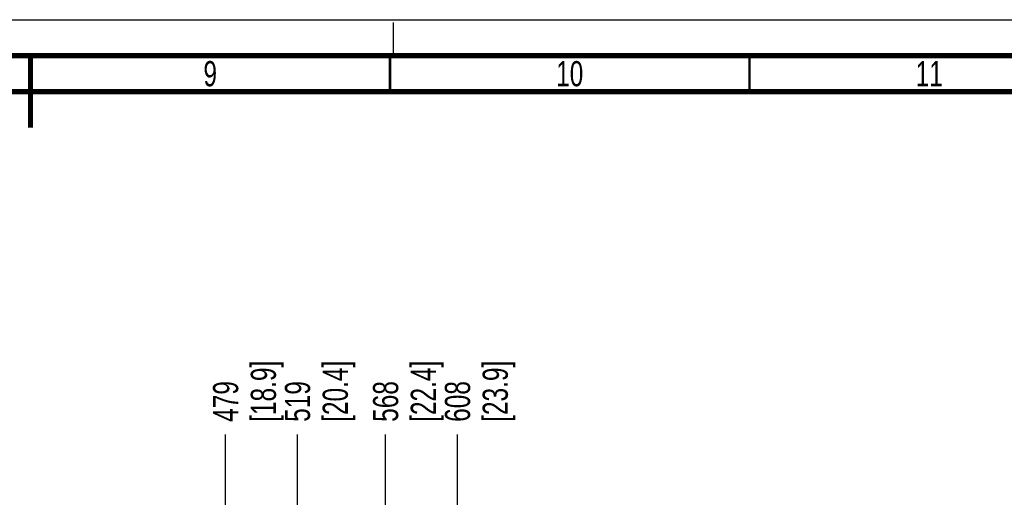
# Paper-space layout 'SUBMITTAL_E2H_2_2' of a CAD drawing. Header units: millimetres. Extents: x 0 to 841, y 0 to 594.
# Tile 21 of 24: x 419 to 556, y 528 to 594. Entities that reach past the tile are written whole.
import ezdxf

# ---------------------------------------------------------------- set-up
doc = ezdxf.new("R2010")
doc.units = ezdxf.units.MM
doc.header["$LTSCALE"] = 46.255
doc.linetypes.add('DASHED', pattern=[0.2, 0.1, -0.1])
doc.layers.get('0').update_dxf_attribs({"linetype": 'CONTINUOUS'})
doc.styles.get("Standard").update_dxf_attribs({"font": 'txt', "width": 0.725})
doc.dimstyles.new('DIMSTYLE_4', dxfattribs={"dimtxt": 3.5, "dimasz": 4.8, "dimexe": 3.2, "dimexo": 1.6, "dimgap": 0.875, "dimtad": 0, "dimtih": 1, "dimtoh": 1, "dimdec": 1, "dimzin": 0, "dimdsep": 46, "dimtxsty": 'STANDARD', "dimblk": 'CLOSED', "dimblk1": 'CLOSED', "dimblk2": 'CLOSED', "dimcen": 0.09, "dimadec": 0, "dimazin": 0, "dimtp": 0.4, "dimtm": 0.4, "dimtfac": 1, "dimtdec": 1, "dimtofl": 0, "dimtmove": 0, "dimatfit": 3, "dimldrblk": 'CLOSED', "dimfxl": 1, "dimtolj": 1, "dimtzin": 0, "dimarcsym": 0})

# ---------------------------------------------------------------- blocks, each defined once
blk = doc.blocks.new('*D81')
at = {"color": 2, "linetype": 'CONTINUOUS'}
blk.add_line((447.64, 497.64), (447.64, 536.36), dxfattribs=at)
at = {"color": 2, "linetype": 'CONTINUOUS', "insert": (445.89, 538.11), "char_height": 3.5, "width": 15.225, "attachment_point": 1, "rotation": 90, "line_spacing_factor": 0.9}
blk.add_mtext('479\\P[18.9]', dxfattribs=at)
blk = doc.blocks.new('_CLOSED')
at = {"color": 0, "linetype": 'BYBLOCK'}
for p, q in [((0, 0), (-1, 0.167)), ((-1, 0.167), (-1, -0.167)), ((-1, -0.167), (0, 0)), ((-1, 0), (0, 0))]:
    blk.add_line(p, q, dxfattribs=at)
blk = doc.blocks.new('*D82')
at = {"color": 2, "linetype": 'CONTINUOUS'}
blk.add_line((457.64, 497.64), (457.64, 536.36), dxfattribs=at)
at = {"color": 2, "linetype": 'CONTINUOUS', "insert": (455.89, 538.11), "char_height": 3.5, "width": 15.225, "attachment_point": 1, "rotation": 90, "line_spacing_factor": 0.9}
blk.add_mtext('519\\P[20.4]', dxfattribs=at)
blk = doc.blocks.new('*D83')
at = {"color": 2, "linetype": 'CONTINUOUS'}
blk.add_line((469.89, 497.64), (469.89, 536.36), dxfattribs=at)
at = {"color": 2, "linetype": 'CONTINUOUS', "insert": (468.14, 538.11), "char_height": 3.5, "width": 15.225, "attachment_point": 1, "rotation": 90, "line_spacing_factor": 0.9}
blk.add_mtext('568\\P[22.4]', dxfattribs=at)
blk = doc.blocks.new('*D84')
at = {"color": 2, "linetype": 'CONTINUOUS'}
blk.add_line((479.89, 497.64), (479.89, 536.36), dxfattribs=at)
at = {"color": 2, "linetype": 'CONTINUOUS', "insert": (478.14, 538.11), "char_height": 3.5, "width": 15.225, "attachment_point": 1, "rotation": 90, "line_spacing_factor": 0.9}
blk.add_mtext('608\\P[23.9]', dxfattribs=at)

psp = doc.layouts.new('SUBMITTAL_E2H_2_2')

# ---------------------------------------------------------------- linework, layer by layer
at = {"color": 7, "linetype": 'CONTINUOUS'}
psp.add_line((0, 594), (841, 594), dxfattribs=at)
psp.add_line((0, 594), (841, 594), dxfattribs=at)
at = {"color": 7, "linetype": 'DASHED'}
psp.add_line((471, 589), (471, 594), dxfattribs=at)
at = {"color": 7, "linetype": 'CONTINUOUS'}
for points, const_width in [([(836, 589), (15, 589)], 0.7), ([(420.5, 589), (420.5, 579)], 0.7), ([(470.5, 584), (470.5, 589)], 0.35), ([(520.5, 584), (520.5, 589)], 0.35), ([(831, 584), (20, 584)], 0.7)]:
    psp.add_lwpolyline(points, dxfattribs=dict(at, const_width=const_width))

# ---------------------------------------------------------------- texts
at = {"color": 2, "linetype": 'CONTINUOUS', "char_height": 3.5, "attachment_point": 2, "line_spacing_factor": 0.9}
for s, insert, width in [('9', (445.5, 588.25), 2.5375), ('10', (495.5, 588.25), 5.075), ('11', (545.5, 588.25), 5.075)]:
    psp.add_mtext(s, dxfattribs=dict(at, insert=insert, width=width))

# ---------------------------------------------------------------- dimensions: what is measured, and where the dimension line sits
at = {"color": 2, "linetype": 'CONTINUOUS'}
for feature_location, origin, text, picture, middle in [((447.64, 497.64), (447.64, 496.04), '479\\P[18.9]', '*D81', (450.27, 545.73)), ((457.64, 497.64), (457.64, 496.04), '519\\P[20.4]', '*D82', (460.27, 545.73)), ((469.89, 497.64), (469.89, 496.04), '568\\P[22.4]', '*D83', (472.52, 545.73)), ((479.89, 497.64), (479.89, 496.04), '608\\P[23.9]', '*D84', (482.52, 545.73))]:
    dim = psp.add_ordinate_dim(feature_location=feature_location, offset=(0, 38.73), dtype=1, origin=origin, text=text, dimstyle='DIMSTYLE_4', dxfattribs=at)
    dim.commit()
    dim.dimension.update_dxf_attribs({"geometry": picture, "text_midpoint": middle})

doc.saveas('drawing.dxf')
